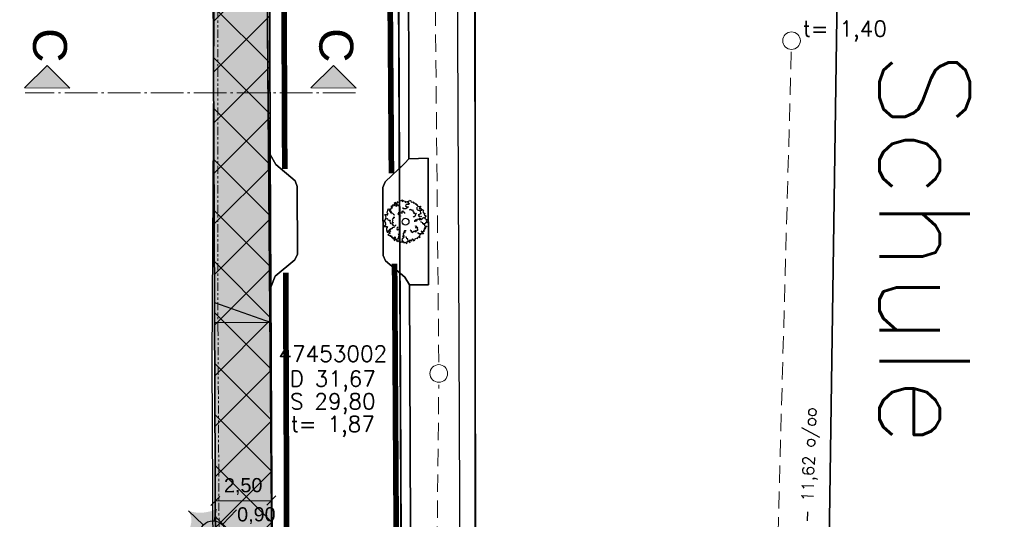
# Model space of a CAD drawing. Header units: metres. Extents: x 339653 to 341672, y 5744753 to 5747397.
# Tile 86 of 256: x 340481 to 340525, y 5745733 to 5745755. Entities that reach past the tile are written whole.
import ezdxf
from ezdxf.enums import TextEntityAlignment as Align

# ---------------------------------------------------------------- set-up
doc = ezdxf.new("R2010")
doc.units = ezdxf.units.M
doc.header["$LTSCALE"] = 0.03
doc.header["$PDMODE"] = 3
doc.header["$PDSIZE"] = 0.5
for name, pattern in [('ACAD_ISO04W100', [30, 24, -3, 0, -3]), ('ACAD_ISO12W100', [21, 12, -3, 0, -3, 0, -3]), ('STRICHLINIEX2', [38.1, 25.4, -12.7])]:
    doc.linetypes.add(name, pattern=pattern)
for name, color, linetype in [('01_Strassenname', 7, 'Continuous'), ('BAEUME__AKTUELLER_DATENSTAND_', 7, 'Continuous'), ('P-Markierung', 2, 'Continuous'), ('PF-Gehweg', 41, 'Continuous'), ('STRASSENNUMMER', 7, 'Continuous'), ('UMRINGE_FAHRBAHN', 7, 'Continuous'), ('UMRINGE_FLURSTUECKSABGRENZUNGEN', 7, 'Continuous'), ('UMRINGE_GEHWEG', 7, 'Continuous'), ('UMRINGE_GRUENSTREIFEN', 7, 'Continuous'), ('UMRINGE_SONSTIGES', 7, 'Continuous')]:
    doc.layers.add(name, color=color, linetype=linetype)
for name, color, linetype, lineweight in [('B-Baum', 83, 'Continuous', 25), ('B-Gebäude', 15, 'Continuous', 35), ('B-V-Kanal_RW', 131, 'STRICHLINIEX2', 18), ('B-V-Strom', 80, 'ACAD_ISO12W100', 18), ('Flurstücke_Grenzpunkte', 7, 'Continuous', 25), ('Historie', 7, 'Continuous', 25), ('P-Achse_1', 6, 'ACAD_ISO04W100', 18), ('P-Bemaßung', 4, 'Continuous', 25), ('P-Bord_tief', 3, 'Continuous', 35), ('P-Laterne', 2, 'Continuous', 25), ('P-Querneigung', 4, 'Continuous', 25), ('P-Querschnitt', 6, 'Continuous', 18), ('P-TR_Material', 6, 'Continuous', 18), ('Siedlung', 7, 'Continuous', 25), ('Verkehr', 7, 'Continuous', 25)]:
    doc.layers.add(name, color=color, linetype=linetype, lineweight=lineweight)
doc.styles.add('HALTUNGSINFO_TXT_BESCHRIFTUNG', font='simplex.shx')
doc.styles.add('HALTUNGSINFO_TXT_KR_BESCHRIFTUN', font='simplex.shx')
doc.styles.add('SCHACHTINFO_TXT_BESCHRIFTUNG', font='simplex.shx')
doc.styles.add('SCHACHTINFO_TXT_KR_BESCHRIFTUNG', font='simplex.shx')
doc.styles.get("Standard").update_dxf_attribs({"font": 'arial.ttf'})
doc.styles.add('STRASSENNUMMER', font='simplex.shx')
doc.styles.add('Text-Standard 66', font='arial.ttf')
doc.dimstyles.new('M250', dxfattribs={"dimtxt": 0.625, "dimasz": 0.4, "dimexe": 0.25, "dimexo": 0.1, "dimgap": 0.25, "dimtad": 1, "dimzin": 0, "dimtxsty": 'Standard', "dimblk": 'OBLIQUE', "dimcen": 0.05, "dimadec": 0, "dimazin": 0, "dimtfac": 1, "dimtofl": 0, "dimtmove": 1, "dimatfit": 2, "dimldrblk": 'OBLIQUE', "dimfxl": 0.625, "dimfxlon": 1, "dimtolj": 1, "dimtzin": 0, "dimarcsym": 0})

# ---------------------------------------------------------------- blocks, each defined once
blk = doc.blocks.new('2C00108')
at = {"layer": 'B-Baum'}
for p, q in [((1.194, 3.495), (1.109, 3.447)), ((2.223, 3.668), (2.162, 3.605)), ((0.685, 2.973), (0.565, 3.039)), ((0.263, 2.233), (0.229, 2.208)), ((3.675, 2.318), (3.626, 2.281)), ((0.63, 1.133), (0.611, 1.164)), ((3.282, 0.821), (3.327, 0.882)), ((1.153, 0.361), (1.153, 0.408)), ((1.735, 0.202), (1.756, 0.237)), ((2.181, 0.231), (2.233, 0.246))]:
    blk.add_line(p, q, dxfattribs=at)
for points in [[(0.685, 2.973), (0.644, 3.073), (0.705, 3.073), (0.705, 3.16), (0.819, 3.16), (0.732, 3.291), (0.732, 3.347), (0.806, 3.329), (0.846, 3.279), (0.846, 3.429), (0.934, 3.447), (0.934, 3.391), (0.981, 3.347), (1.021, 3.51), (0.961, 3.566), (1.082, 3.653), (1.095, 3.529), (1.109, 3.447), (1.082, 3.347), (1.21, 3.322), (1.21, 3.416), (1.324, 3.416), (1.311, 3.31)], [(1.396, 3.695), (1.346, 3.624), (1.233, 3.679), (1.194, 3.495)], [(1.396, 3.695), (1.456, 3.674), (1.482, 3.768), (1.718, 3.874), (1.657, 3.774), (1.657, 3.718), (1.819, 3.768), (1.933, 3.736), (1.92, 3.637), (2.108, 3.705), (2.196, 3.718), (2.162, 3.605), (2.283, 3.574), (2.236, 3.449), (2.007, 3.449), (1.947, 3.337), (2.061, 3.262), (2.209, 3.249), (1.974, 3.062), (1.772, 3.062), (1.758, 3.074), (1.745, 3.181)], [(2.223, 3.668), (2.297, 3.824), (2.438, 3.768), (2.452, 3.668), (2.627, 3.687), (2.64, 3.605), (2.775, 3.587), (2.802, 3.524), (2.802, 3.48), (2.95, 3.499), (2.889, 3.418), (3.051, 3.405), (2.99, 3.349), (3.103, 3.265)], [(0.263, 2.233), (0.188, 2.296), (0.263, 2.352), (0.141, 2.577), (0.289, 2.577), (0.276, 2.558), (0.417, 2.539), (0.363, 2.633), (0.431, 2.633), (0.35, 2.714), (0.363, 2.845), (0.431, 3.064), (0.565, 3.039), (0.565, 2.964), (0.505, 2.952), (0.592, 2.852), (0.653, 2.902), (0.693, 2.883), (0.619, 2.758), (0.754, 2.746), (0.754, 2.658), (0.855, 2.683), (0.915, 2.564), (1.026, 2.56)], [(1.505, 2.466), (1.505, 2.416), (1.404, 2.479), (1.451, 2.504), (1.404, 2.516), (1.29, 2.622), (1.364, 2.666), (1.364, 2.785), (1.653, 2.691), (1.653, 2.872), (1.693, 2.891), (1.754, 2.81), (1.842, 2.81), (1.868, 2.754), (1.868, 2.666)], [(2.312, 2.972), (2.42, 3.041), (2.434, 3.013), (2.465, 2.951), (2.596, 2.975), (2.607, 2.924), (2.601, 2.845), (2.724, 2.795), (2.698, 2.712), (2.674, 2.7), (2.755, 2.657), (2.827, 2.679), (2.884, 2.595), (2.796, 2.544), (2.848, 2.501), (2.759, 2.393), (2.735, 2.381), (2.646, 2.364), (2.626, 2.404)], [(2.952, 3.213), (2.939, 3.045), (3.027, 2.957), (3.192, 2.957), (3.239, 2.87), (3.271, 2.709), (3.318, 2.641), (3.075, 2.549), (3.168, 2.476), (3.094, 2.451), (3.2, 2.382), (3.293, 2.441), (3.365, 2.414)], [(3.103, 3.265), (3.299, 3.303), (3.143, 3.113), (3.321, 3.094), (3.321, 3.008), (3.287, 2.974), (3.297, 2.931), (3.393, 2.946), (3.45, 3.018), (3.532, 2.917), (3.479, 2.797), (3.56, 2.696), (3.645, 2.663), (3.609, 2.505), (3.647, 2.5), (3.757, 2.485), (3.762, 2.423), (3.676, 2.361), (3.675, 2.318)], [(0.244, 1.852), (0.114, 1.977), (0, 2.027), (0.054, 2.046), (0.141, 2.046), (0.229, 2.208), (0.35, 2.233), (0.404, 2.177), (0.39, 2.14), (0.505, 2.09), (0.606, 2.077), (0.592, 1.952), (0.619, 1.852), (0.666, 1.759)], [(0.244, 1.852), (0.165, 1.797), (0.233, 1.734), (0.091, 1.522), (0.239, 1.507), (0.227, 1.527), (0.369, 1.533), (0.307, 1.444), (0.374, 1.438), (0.286, 1.365), (0.287, 1.233), (0.333, 1.009), (0.469, 1.021), (0.476, 1.096), (0.417, 1.114), (0.514, 1.205), (0.569, 1.15), (0.611, 1.164), (0.55, 1.296), (0.685, 1.295), (0.693, 1.383), (0.791, 1.348), (0.863, 1.46), (0.978, 1.454)], [(1.015, 2.321), (0.887, 2.313), (0.892, 2.282), (0.903, 2.214), (0.783, 2.156), (0.805, 2.109), (0.856, 2.048), (0.786, 1.935), (0.856, 1.883), (0.883, 1.888), (0.842, 1.805), (0.771, 1.78), (0.774, 1.68), (0.875, 1.69), (0.859, 1.624), (0.994, 1.59), (1.021, 1.594), (1.103, 1.633), (1.096, 1.676)], [(2.778, 1.919), (2.778, 2.056), (2.852, 2.125), (2.866, 1.987), (2.987, 2.05), (2.987, 2.175), (3.054, 2.187), (3.229, 2.094), (3.229, 2.25), (3.317, 2.118), (3.431, 2.175), (3.431, 2.231), (3.539, 2.318), (3.626, 2.281), (3.673, 2.187), (3.835, 2.137), (3.774, 2.037), (3.788, 1.975), (3.916, 1.887), (3.788, 1.831), (3.7, 1.837), (3.687, 1.762), (3.485, 1.769), (3.471, 1.856), (3.33, 1.906), (3.29, 1.95)], [(3.485, 1.769), (3.609, 1.694), (3.636, 1.675), (3.623, 1.582), (3.838, 1.544), (3.798, 1.494), (3.636, 1.394), (3.751, 1.363), (3.663, 1.313), (3.596, 1.338), (3.636, 1.195), (3.522, 1.17), (3.576, 1.126), (3.576, 1.038), (3.475, 1.038), (3.34, 1.107), (3.394, 1.007), (3.509, 0.938), (3.535, 0.864), (3.327, 0.882), (3.226, 0.87), (3.125, 0.87), (3.035, 0.995)], [(0.63, 1.133), (0.558, 1.028), (0.541, 0.999), (0.592, 0.92), (0.412, 0.796), (0.47, 0.767), (0.658, 0.744), (0.567, 0.668), (0.668, 0.659), (0.718, 0.71), (0.742, 0.562), (0.856, 0.587), (0.825, 0.525), (0.862, 0.446), (0.953, 0.488), (1.047, 0.606), (1.04, 0.493), (0.965, 0.383), (0.971, 0.304), (1.153, 0.408), (1.25, 0.438), (1.342, 0.48), (1.377, 0.662), (1.391, 0.729), (1.333, 0.888)], [(1.452, 1.119), (1.411, 1.292), (1.256, 1.199), (1.219, 1.224), (1.258, 1.318), (1.213, 1.393), (1.247, 1.445), (1.322, 1.49)], [(2.009, 1.137), (1.872, 1.135), (1.805, 1.059), (1.942, 1.048), (1.882, 0.926), (1.757, 0.924), (1.745, 0.856), (1.842, 0.683), (1.686, 0.68), (1.819, 0.595), (1.764, 0.48), (1.708, 0.479), (1.622, 0.37), (1.661, 0.283), (1.756, 0.237), (1.808, 0.077), (1.907, 0.139), (1.97, 0.126), (2.06, 0), (2.114, 0.129), (2.106, 0.216), (2.181, 0.231), (2.171, 0.433), (2.083, 0.445), (2.031, 0.585), (1.987, 0.625)], [(2.366, 1.238), (2.385, 1.207), (2.385, 1.188), (2.459, 1.157), (2.459, 1.107), (2.419, 1.069), (2.52, 1.057), (2.52, 1.001), (2.748, 1.15), (2.796, 1.05), (2.937, 1.075), (2.863, 1.157), (2.95, 1.188), (3.038, 1.175), (3.051, 1.269), (3.024, 1.275), (3.038, 1.394), (2.849, 1.413), (2.964, 1.463), (2.95, 1.531), (2.897, 1.513), (2.849, 1.544), (2.849, 1.581)], [(1.153, 0.361), (1.153, 0.327), (1.207, 0.206), (1.31, 0.283), (1.36, 0.201), (1.518, 0.239), (1.545, 0.146), (1.616, 0.185), (1.698, 0.141), (1.735, 0.202)], [(2.233, 0.246), (2.379, 0.11), (2.348, 0.353), (2.508, 0.275), (2.554, 0.348), (2.544, 0.394), (2.575, 0.425), (2.648, 0.362), (2.659, 0.271), (2.781, 0.313), (2.8, 0.442), (2.923, 0.485), (3.013, 0.467), (3.066, 0.621), (3.101, 0.604), (3.202, 0.558), (3.239, 0.608), (3.199, 0.707), (3.282, 0.821)]]:
    blk.add_lwpolyline(points, dxfattribs=at)
blk.add_circle((1.961, 1.94), 0.3, dxfattribs=at)
blk = doc.blocks.new('CIRCLE')
at = {"layer": 'B-Baum'}
blk.add_blockref('2C00108', (-1.978, -1.95), dxfattribs=at)
blk = doc.blocks.new('_Oblique')
at = {"color": 0, "lineweight": -2}
blk.add_line((-0.5, -0.5), (0.5, 0.5), dxfattribs=at)
blk = doc.blocks.new('*D52')
at = {"layer": 'Defpoints', "color": 0, "transparency": 16777216}
for p in [(340491.023, 5745731.244), (340490.124, 5745731.018), (340491.024, 5745731.021)]:
    blk.add_point(p, dxfattribs=at)
at = {"layer": 'P-Bemaßung', "color": 0, "lineweight": -2, "transparency": 16777216}
for p, q in [((340490.573, 5745731.242), (340490.87, 5745732.244)), ((340490.87, 5745732.244), (340492.991, 5745732.252)), ((340490.124, 5745731.118), (340490.122, 5745731.49)), ((340490.123, 5745731.24), (340491.023, 5745731.244)), ((340491.024, 5745731.121), (340491.022, 5745731.494))]:
    blk.add_line(p, q, dxfattribs=at)
at = {"layer": 'P-Bemaßung', "color": 0, "lineweight": -2, "transparency": 16777216, "xscale": 0.4, "yscale": 0.4, "zscale": 0.4}
for p, rotation in [((340490.123, 5745731.24), 180.2285886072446), ((340491.023, 5745731.244), 0.2285886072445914)]:
    blk.add_blockref('_Oblique', p, dxfattribs=dict(at, rotation=rotation))
at = {"layer": 'P-Bemaßung', "color": 0, "transparency": 16777216, "insert": (340491.928, 5745732.874), "char_height": 0.625, "attachment_point": 5, "rotation": 0.2286}
blk.add_mtext('\\A1;0,90', dxfattribs=at)
blk = doc.blocks.new('*D54')
at = {"layer": 'Defpoints', "color": 0, "transparency": 16777216}
for p in [(340492.591, 5745733.544), (340490.117, 5745732.906), (340492.597, 5745732.926)]:
    blk.add_point(p, dxfattribs=at)
at = {"layer": 'P-Bemaßung', "color": 0, "lineweight": -2, "transparency": 16777216}
for p, q in [((340490.116, 5745733.006), (340490.109, 5745733.773)), ((340492.596, 5745733.026), (340492.589, 5745733.794)), ((340490.112, 5745733.523), (340492.591, 5745733.544))]:
    blk.add_line(p, q, dxfattribs=at)
at = {"layer": 'P-Bemaßung', "color": 0, "lineweight": -2, "transparency": 16777216, "xscale": 0.4, "yscale": 0.4, "zscale": 0.4}
for p, rotation in [((340490.112, 5745733.523), 180.4790620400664), ((340492.591, 5745733.544), 0.4790620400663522)]:
    blk.add_blockref('_Oblique', p, dxfattribs=dict(at, rotation=rotation))
at = {"layer": 'P-Bemaßung', "color": 0, "transparency": 16777216, "insert": (340491.346, 5745734.159), "char_height": 0.625, "attachment_point": 5, "rotation": 0.4791}
blk.add_mtext('\\A1;2,50', dxfattribs=at)
blk = doc.blocks.new('A$C28f2a770')
at = {"layer": 'P-Laterne', "lineweight": -2}
blk.add_hatch(color=40, dxfattribs=at).paths.add_polyline_path([(2.233, -0.273, 0.299675), (1.496, -2.601, 0.304603), (-0.273, -2.233, 0.299675), (-2.601, -1.496, 0.237308), (-2.233, 0.273, 0.326623), (-2.164, 2.078, 0.197598), (0.273, 2.233, 0.27984), (2.078, 2.164, 0.222453)], flags=0)
at = {"layer": 'P-Laterne', "color": 7, "lineweight": 25}
for p, q in [((-0.866, 0.831), (-2.164, 2.078)), ((0.146, 1.191), (0.273, 2.233)), ((2.078, 2.164), (0.831, 0.866)), ((-2.233, 0.273), (-1.191, 0.146)), ((-1.04, -0.598), (-2.601, -1.496)), ((2.233, -0.273), (1.191, -0.146)), ((-0.273, -2.233), (-0.146, -1.191)), ((0.598, -1.04), (1.496, -2.601))]:
    blk.add_line(p, q, dxfattribs=at)
blk.add_circle((0, 0), 1.2, dxfattribs=at)
blk = doc.blocks.new('SCHACHT_NEU')
at = {"color": 83, "linetype": 'Continuous'}
blk.add_circle((-0.004, -0.004), 0.312, dxfattribs=at)

msp = doc.modelspace()

# ---------------------------------------------------------------- hatches: boundary and pattern name
at = {"layer": 'P-Querneigung'}
h = msp.add_hatch(color=256, dxfattribs=at)
h.dxf.hatch_style = 1
h.paths.add_polyline_path([(340492.574, 5745741.401), (340490.083, 5745741.391), (340490.079, 5745742.295)])
at = {"layer": 'P-Querschnitt'}
for points in [[(340483.688, 5745751.758), (340482.696, 5745752.766), (340481.688, 5745751.774)], [(340496.329, 5745751.758), (340495.338, 5745752.766), (340494.329, 5745751.774)]]:
    msp.add_hatch(color=256, dxfattribs=at).paths.add_polyline_path(points)
at = {"layer": 'P-TR_Material'}
h = msp.add_hatch(dxfattribs=at)
h.set_pattern_fill('ANSI37', color=256, scale=0.5)
h.set_pattern_definition([(315, (340423.0058, 5745766.2601), (1.122532, 1.122532), []), (45, (340423.0058, 5745766.2601), (-1.122532, 1.122532), [])])
h.paths.add_polyline_path([(340489.981, 5745767.033), (340492.481, 5745767.043), (340492.61, 5745731.328), (340490.123, 5745731.318)])
at = {"layer": 'PF-Gehweg'}
h = msp.add_hatch(color=256, dxfattribs=at)
h.dxf.hatch_style = 1
h.paths.add_polyline_path([(340491.322, 5745731.328), (340491.322, 5745731.322), (340492.623, 5745731.328), (340492.434, 5745778.609), (340489.934, 5745778.595), (340490.123, 5745731.318)])

# ---------------------------------------------------------------- linework, layer by layer
at = {"layer": 'B-Gebäude'}
msp.add_lwpolyline([(340627.789, 5745766.83), (340627.652, 5745752.055), (340603.197, 5745752.282), (340603.145, 5745746.68), (340605.142, 5745746.662), (340605.067, 5745738.213), (340603.043, 5745738.23), (340602.918, 5745723.848), (340602.884, 5745719.846), (340602.855, 5745716.489), (340604.832, 5745716.473), (340604.741, 5745708.027), (340602.762, 5745708.048), (340602.659, 5745698.548), (340589.874, 5745698.659), (340588.326, 5745698.673), (340588.404, 5745707.602), (340579.439, 5745707.719), (340562.215, 5745707.942), (340516.884, 5745708.495), (340517.79, 5745771.026)], dxfattribs=at)
msp.add_polyline3d([(340517.79, 5745771.026, 0), (340516.884, 5745708.495, 0), (340562.215, 5745707.942, 0)], dxfattribs=at)
at = {"layer": 'B-V-Kanal_RW', "color": 83}
for points in [[(340499.982, 5745739.659, 0), (340499.51, 5745789.253, 0)], [(340499.982, 5745739.659, 0), (340499.51, 5745789.253, 0)], [(340499.982, 5745739.659, 0), (340499.51, 5745789.253, 0)], [(340499.982, 5745739.659, 0), (340499.51, 5745789.253, 0)], [(340515.547, 5745753.366, 0), (340514.295, 5745707.896, 0)], [(340515.547, 5745753.366, 0), (340514.295, 5745707.896, 0)], [(340515.547, 5745753.366, 0), (340514.295, 5745707.896, 0)], [(340515.547, 5745753.366, 0), (340514.295, 5745707.896, 0)], [(340499.657, 5745707.634, 0), (340499.982, 5745738.659, 0)], [(340499.657, 5745707.634, 0), (340499.982, 5745738.659, 0)], [(340499.657, 5745707.634, 0), (340499.982, 5745738.659, 0)], [(340499.657, 5745707.634, 0), (340499.982, 5745738.659, 0)]]:
    msp.add_polyline3d(points, dxfattribs=at)
at = {"layer": 'B-V-Strom'}
msp.add_lwpolyline([(340486.768, 5745884.091), (340486.631, 5745884.217), (340486.768, 5745884.091), (340487.331, 5745880.878), (340487.982, 5745874.557), (340488.524, 5745868.914), (340488.999, 5745862.777), (340489.554, 5745850.601), (340489.946, 5745831.606), (340489.946, 5745820.322), (340490.216, 5745783.413), (340490.227, 5745757.79), (340490.233, 5745741.18), (340490.283, 5745731.915), (340490.106, 5745688.337), (340490.28, 5745668.756), (340488.217, 5745668.641), (340488.573, 5745638.522), (340488.74, 5745613.853), (340488.218, 5745608.901), (340488.807, 5745579.159), (340488.956, 5745527.008), (340489.709, 5745472.45), (340490.043, 5745436.166)], dxfattribs=at)
at = {"layer": 'Flurstücke_Grenzpunkte', "color": 83}
for points in [[(340488.544, 5745798.769), (340487.999, 5745859.442), (340487.768, 5745885.024), (340489.819, 5745878.938), (340491.494, 5745859.471), (340492.103, 5745791.779), (340498.163, 5745791.788), (340501.554, 5745791.793), (340501.568, 5745771.522), (340501.63, 5745678.14), (340501.218, 5745669.083), (340501.103, 5745666.554), (340498.615, 5745666.57), (340498.06, 5745788.18), (340492.133, 5745788.36), (340488.636, 5745788.466)], [(340501.63, 5745678.14), (340501.568, 5745771.522), (340501.554, 5745791.793), (340498.163, 5745791.788), (340497.46, 5745861.627), (340528.012, 5745861.864), (340684.15, 5745863.074), (340685.145, 5745863.082), (340685.285, 5745775.812), (340685.288, 5745769.673), (340685.342, 5745677.222), (340681.451, 5745673.953), (340664.621, 5745676.978)], [(340335.922, 5745620.167), (340323.79, 5745620.369), (340281.667, 5745642.288), (340281.195, 5745686.697), (340304.739, 5745711.901), (340374.445, 5745790.114), (340461.052, 5745788.864), (340488.636, 5745788.466), (340492.133, 5745788.36), (340492.82, 5745706.151), (340493.039, 5745680.005), (340490.132, 5745666.455), (340490.619, 5745617.592)]]:
    msp.add_lwpolyline(points, close=True, dxfattribs=at)
for points in [[(340489.369, 5745521.875), (340489.099, 5745571.009), (340489.088, 5745573.015), (340488.78, 5745609.13), (340488.759, 5745611.63), (340488.74, 5745613.851), (340490.639, 5745615.533), (340490.619, 5745617.592), (340490.132, 5745666.455), (340493.039, 5745680.005), (340492.82, 5745706.151), (340492.133, 5745788.36)], [(340498.06, 5745788.18), (340498.615, 5745666.57), (340501.103, 5745666.554), (340501.408, 5745634.914), (340502.014, 5745572.218), (340502.182, 5745554.868)]]:
    msp.add_lwpolyline(points, dxfattribs=at)
at = {"layer": 'Historie', "color": 83}
msp.add_lwpolyline([(340501.63, 5745678.14), (340501.568, 5745771.522), (340685.288, 5745769.673), (340685.342, 5745677.222), (340681.451, 5745673.953), (340664.621, 5745676.978)], close=True, dxfattribs=at)
at = {"layer": 'P-Achse_1', "ltscale": 2}
msp.add_lwpolyline([(340496.306, 5745751.555), (340481.725, 5745751.555)], dxfattribs=at)
at = {"layer": 'P-Bord_tief'}
msp.add_lwpolyline([(340489.905, 5745785.993), (340490.124, 5745731.018)], dxfattribs=at)
at = {"layer": 'P-Markierung', "color": 10, "const_width": 0.25}
for points in [[(340497.068, 5745842.283), (340497.096, 5745841.497), (340497.142, 5745839.572), (340497.251, 5745834.524), (340497.457, 5745823.237), (340497.574, 5745811.225), (340497.626, 5745801.963), (340497.65, 5745791.806), (340497.657, 5745788.569), (340497.665, 5745785.525), (340497.69, 5745776.03), (340497.891, 5745747.996)], [(340493.181, 5745748.192), (340493.03, 5745786.006), (340492.733, 5745841.707), (340492.717, 5745842.116)], [(340498.031, 5745744.005), (340498.112, 5745730.621), (340498.159, 5745719.6), (340498.178, 5745715.077), (340498.242, 5745698.231), (340498.293, 5745686.971), (340498.331, 5745679.587), (340498.336, 5745678.569)], [(340493.513, 5745678.547), (340493.429, 5745692.194), (340493.349, 5745712.268), (340493.28, 5745726.059), (340493.255, 5745735.373), (340493.223, 5745743.613)]]:
    msp.add_lwpolyline(points, dxfattribs=at)
at = {"layer": 'P-Querneigung'}
msp.add_lwpolyline([(340492.574, 5745741.401), (340490.083, 5745741.391), (340490.079, 5745742.295)], close=True, dxfattribs=at)
at = {"layer": 'P-Querschnitt'}
for p, q in [((340481.688, 5745751.774), (340482.696, 5745752.766)), ((340482.696, 5745752.766), (340483.688, 5745751.758)), ((340494.329, 5745751.774), (340495.338, 5745752.766)), ((340495.338, 5745752.766), (340496.329, 5745751.758)), ((340481.688, 5745751.774), (340483.688, 5745751.758)), ((340494.329, 5745751.774), (340496.329, 5745751.758))]:
    msp.add_line(p, q, dxfattribs=at)
at = {"layer": 'P-TR_Material'}
msp.add_line((340492.575, 5745743.241), (340492.575, 5745743.241), dxfattribs=at)
msp.add_lwpolyline([(340492.405, 5745786.003), (340492.624, 5745731.028)], dxfattribs=at)
msp.add_lwpolyline([(340489.981, 5745767.033), (340492.481, 5745767.043), (340492.61, 5745731.328), (340490.123, 5745731.318)], close=True, dxfattribs=at)
at = {"layer": 'Siedlung', "color": 83}
for points in [[(340528.012, 5745861.864), (340684.15, 5745863.074), (340685.145, 5745863.082), (340685.285, 5745775.812), (340685.288, 5745769.673), (340685.342, 5745677.222), (340681.451, 5745673.953), (340664.621, 5745676.978), (340501.63, 5745678.14), (340501.568, 5745771.522), (340501.554, 5745791.793), (340498.163, 5745791.788), (340497.46, 5745861.627)], [(340461.052, 5745788.864), (340461.2, 5745798.842), (340488.544, 5745798.769), (340488.636, 5745788.466), (340492.133, 5745788.36), (340492.82, 5745706.151), (340489.253, 5745705.982), (340486.653, 5745705.056), (340482.689, 5745694.981), (340474.578, 5745697.406), (340466.782, 5745699.737), (340467.742, 5745702.947), (340464.86, 5745703.808), (340467.528, 5745712.728), (340468.017, 5745712.582), (340469.494, 5745717.516), (340469.025, 5745717.656), (340472.178, 5745728.197), (340475.296, 5745739.444), (340479.33, 5745752.419), (340483.34, 5745766.633), (340460.957, 5745771.378)]]:
    msp.add_lwpolyline(points, close=True, dxfattribs=at)
at = {"layer": 'UMRINGE_FAHRBAHN', "color": 83}
for points in [[(340492.503, 5745759.921, 0), (340492.541, 5745748.824, 0), (340492.783, 5745748.394, 0), (340493.644, 5745747.668, 0), (340493.733, 5745747.414, 0), (340493.75, 5745744.421, 0), (340493.63, 5745744.175, 0), (340492.759, 5745743.45, 0), (340492.569, 5745742.968, 0), (340492.579, 5745739.835, 0), (340492.755, 5745705.386, 0), (340492.89, 5745674.317, 0), (340498.978, 5745674.346, 0), (340498.948, 5745678.574, 0), (340498.693, 5745743.076, 0), (340498.482, 5745743.415, 0), (340497.631, 5745744.13, 0), (340497.521, 5745744.375, 0), (340497.514, 5745747.368, 0), (340497.615, 5745747.624, 0), (340498.49, 5745748.449, 0), (340498.658, 5745748.642, 0), (340498.644, 5745759.943, 0), (340492.503, 5745759.921, 0)], [(340498.242, 5745748.216, 0), (340498.49, 5745748.449, 0), (340498.658, 5745748.642, 0), (340498.644, 5745759.943, 0), (340492.503, 5745759.921, 0)], [(340492.503, 5745759.921, 0), (340492.541, 5745748.824, 0), (340492.783, 5745748.394, 0), (340493.644, 5745747.668, 0), (340493.733, 5745747.414, 0), (340493.75, 5745744.421, 0), (340493.63, 5745744.175, 0), (340492.759, 5745743.45, 0), (340492.569, 5745742.968, 0), (340492.579, 5745739.835, 0), (340492.755, 5745705.386, 0), (340492.89, 5745674.317, 0), (340498.978, 5745674.346, 0), (340498.948, 5745678.574, 0), (340498.693, 5745743.076, 0), (340498.482, 5745743.415, 0), (340497.631, 5745744.13, 0), (340497.521, 5745744.375, 0), (340497.514, 5745747.368, 0), (340497.615, 5745747.624, 0)]]:
    msp.add_polyline3d(points, dxfattribs=at)
at = {"layer": 'UMRINGE_FLURSTUECKSABGRENZUNGEN', "color": 83}
for points in [[(340487.999, 5745859.442, 0), (340488.563, 5745796.631, 0), (340488.636, 5745788.466, 0), (340492.133, 5745788.36, 0), (340498.06, 5745788.18, 0), (340498.183, 5745761.33, 0), (340498.557, 5745679.191, 0), (340498.607, 5745668.356, 0), (340498.615, 5745666.57, 0), (340501.103, 5745666.554, 0), (340501.218, 5745669.083, 0), (340501.291, 5745670.682, 0), (340501.531, 5745675.973, 0), (340501.63, 5745678.14, 0), (340501.575, 5745761.613, 0), (340501.572, 5745765.488, 0), (340501.568, 5745771.522, 0), (340501.554, 5745791.793, 0), (340498.163, 5745791.788, 0), (340492.103, 5745791.779, 0), (340491.494, 5745859.471, 0), (340489.819, 5745878.938, 0), (340487.768, 5745885.024, 0), (340487.999, 5745859.442, 0)], [(340498.163, 5745791.788, 0), (340492.103, 5745791.779, 0), (340491.494, 5745859.471, 0), (340489.819, 5745878.938, 0), (340487.768, 5745885.024, 0), (340487.999, 5745859.442, 0), (340488.563, 5745796.631, 0), (340488.636, 5745788.466, 0), (340492.133, 5745788.36, 0), (340498.06, 5745788.18, 0), (340498.615, 5745666.57, 0), (340501.103, 5745666.554, 0), (340501.218, 5745669.083, 0), (340501.291, 5745670.682, 0), (340501.531, 5745675.973, 0), (340501.63, 5745678.14, 0), (340501.575, 5745761.613, 0), (340501.568, 5745771.522, 0), (340501.554, 5745791.793, 0), (340498.163, 5745791.788, 0)], [(340501.63, 5745678.14, 0), (340653.684, 5745677.056, 0), (340658.047, 5745677.025, 0), (340664.621, 5745676.978, 0), (340681.451, 5745673.953, 0), (340685.342, 5745677.222, 0), (340685.315, 5745723.996, 0), (340685.303, 5745744.896, 0), (340685.288, 5745769.673, 0), (340685.285, 5745775.812, 0), (340685.25, 5745797.396, 0), (340685.238, 5745804.991, 0), (340685.145, 5745863.082, 0), (340684.15, 5745863.074, 0), (340528.012, 5745861.864, 0), (340510.839, 5745861.731, 0), (340497.46, 5745861.627, 0), (340497.683, 5745839.482, 0), (340498.163, 5745791.788, 0), (340501.554, 5745791.793, 0), (340501.568, 5745771.522, 0), (340501.572, 5745765.488, 0), (340501.575, 5745761.613, 0), (340501.63, 5745678.14, 0)], [(340452.84, 5745610.816, 0), (340461.929, 5745611.064, 0), (340472.017, 5745610.531, 0), (340483.745, 5745610.329, 0), (340486.291, 5745608.392, 0), (340488.755, 5745611.631, 0), (340488.74, 5745613.853, 0), (340490.636, 5745615.529, 0), (340490.615, 5745617.59, 0), (340490.132, 5745666.455, 0), (340493.039, 5745680.005, 0), (340492.828, 5745705.25, 0), (340492.133, 5745788.36, 0), (340488.636, 5745788.466, 0), (340461.052, 5745788.864, 0), (340374.445, 5745790.114, 0)], [(340452.84, 5745610.816, 0), (340461.929, 5745611.064, 0), (340472.017, 5745610.531, 0), (340483.745, 5745610.329, 0), (340486.291, 5745608.392, 0), (340488.755, 5745611.631, 0), (340488.74, 5745613.853, 0), (340490.636, 5745615.529, 0), (340490.615, 5745617.59, 0), (340490.132, 5745666.455, 0), (340493.039, 5745680.005, 0), (340492.133, 5745788.36, 0), (340488.636, 5745788.466, 0), (340461.052, 5745788.864, 0), (340374.445, 5745790.114, 0)], [(340452.84, 5745610.816, 0), (340461.929, 5745611.064, 0), (340472.017, 5745610.531, 0), (340483.745, 5745610.329, 0), (340486.291, 5745608.392, 0), (340488.755, 5745611.631, 0), (340488.74, 5745613.853, 0), (340490.636, 5745615.529, 0), (340490.615, 5745617.59, 0), (340490.132, 5745666.455, 0), (340493.039, 5745680.005, 0), (340492.133, 5745788.36, 0), (340488.636, 5745788.466, 0), (340461.052, 5745788.864, 0), (340374.445, 5745790.114, 0)], [(340492.133, 5745788.36, 0), (340492.828, 5745705.25, 0), (340493.039, 5745680.005, 0), (340490.132, 5745666.455, 0), (340490.615, 5745617.59, 0), (340490.636, 5745615.529, 0), (340488.74, 5745613.853, 0), (340488.755, 5745611.631, 0)], [(340492.133, 5745788.36, 0), (340493.039, 5745680.005, 0), (340490.132, 5745666.455, 0), (340490.615, 5745617.59, 0), (340490.636, 5745615.529, 0), (340488.74, 5745613.853, 0), (340488.755, 5745611.631, 0), (340488.772, 5745609.132, 0), (340488.83, 5745600.514, 0), (340489.026, 5745571.165, 0), (340489.039, 5745569.162, 0), (340489.386, 5745515.913, 0)], [(340492.133, 5745788.36, 0), (340493.039, 5745680.005, 0), (340490.132, 5745666.455, 0), (340490.615, 5745617.59, 0), (340490.636, 5745615.529, 0), (340488.74, 5745613.853, 0), (340488.755, 5745611.631, 0), (340488.772, 5745609.132, 0), (340488.83, 5745600.514, 0), (340489.026, 5745571.165, 0), (340489.039, 5745569.162, 0), (340489.386, 5745515.913, 0)], [(340502.152, 5745554.867, 0), (340502.014, 5745572.218, 0), (340501.408, 5745634.914, 0), (340501.103, 5745666.554, 0), (340498.615, 5745666.57, 0), (340498.06, 5745788.18, 0)], [(340502.152, 5745554.867, 0), (340502.014, 5745572.218, 0), (340501.408, 5745634.914, 0), (340501.103, 5745666.554, 0), (340498.615, 5745666.57, 0), (340498.06, 5745788.18, 0)], [(340501.575, 5745761.613, 0), (340501.63, 5745678.14, 0), (340516.372, 5745678.035, 0), (340549.438, 5745677.799, 0), (340605.717, 5745677.398, 0), (340610.913, 5745677.361, 0), (340653.684, 5745677.056, 0), (340658.047, 5745677.025, 0), (340664.621, 5745676.978, 0), (340681.451, 5745673.953, 0), (340685.342, 5745677.222, 0), (340685.315, 5745723.996, 0), (340685.302, 5745746.197, 0), (340685.288, 5745769.673, 0)], [(340502.135, 5745556.952, 0), (340502.058, 5745566.744, 0), (340502.014, 5745572.218, 0), (340501.408, 5745634.914, 0), (340501.103, 5745666.554, 0), (340498.615, 5745666.57, 0), (340498.607, 5745668.356, 0), (340498.557, 5745679.191, 0), (340498.183, 5745761.33, 0)]]:
    msp.add_polyline3d(points, dxfattribs=at)
at = {"layer": 'UMRINGE_GEHWEG', "color": 83}
msp.add_polyline3d([(340498.948, 5745678.574, 0), (340501.154, 5745678.176, 0), (340500.838, 5745750.924, 0), (340500.798, 5745759.984, 0), (340498.644, 5745759.943, 0), (340498.658, 5745748.642, 0), (340499.519, 5745748.667, 0), (340499.528, 5745743.071, 0), (340498.693, 5745743.076, 0), (340498.948, 5745678.574, 0)], dxfattribs=at)
msp.add_polyline3d([(340498.948, 5745678.574, 0), (340501.154, 5745678.176, 0), (340500.838, 5745750.924, 0), (340500.798, 5745759.984, 0), (340498.644, 5745759.943, 0), (340498.658, 5745748.642, 0), (340499.519, 5745748.667, 0), (340499.528, 5745743.071, 0), (340498.693, 5745743.076, 0), (340498.948, 5745678.574, 0)], dxfattribs=at)
at = {"layer": 'UMRINGE_GRUENSTREIFEN', "color": 83}
for points in [[(340492.541, 5745748.824, 0), (340492.569, 5745742.968, 0), (340492.759, 5745743.45, 0), (340493.63, 5745744.175, 0), (340493.75, 5745744.421, 0), (340493.733, 5745747.414, 0), (340493.644, 5745747.668, 0), (340492.783, 5745748.394, 0), (340492.541, 5745748.824, 0)], [(340498.693, 5745743.076, 0), (340499.528, 5745743.071, 0), (340499.519, 5745748.667, 0), (340498.658, 5745748.642, 0), (340498.49, 5745748.449, 0), (340497.615, 5745747.624, 0), (340497.514, 5745747.368, 0), (340497.521, 5745744.375, 0), (340497.631, 5745744.13, 0), (340498.482, 5745743.415, 0), (340498.693, 5745743.076, 0)]]:
    msp.add_polyline3d(points, dxfattribs=at)
at = {"layer": 'UMRINGE_SONSTIGES', "color": 83}
for points in [[(340481.132, 5745724.376, 0), (340481.536, 5745724.231, 0), (340481.205, 5745723.008, 0), (340482.012, 5745722.444, 0), (340482.512, 5745721.693, 0), (340482.63, 5745719.476, 0), (340481.839, 5745714.864, 0), (340482.119, 5745710.989, 0), (340482.163, 5745708.5, 0), (340483.653, 5745708.066, 0), (340483.491, 5745707.518, 0), (340485.858, 5745706.817, 0), (340486.019, 5745707.342, 0), (340489.74, 5745706.226, 0), (340489.733, 5745705.784, 0), (340489.755, 5745705.387, 0), (340492.755, 5745705.386, 0), (340492.579, 5745739.835, 0), (340492.569, 5745742.968, 0), (340492.541, 5745748.824, 0), (340492.503, 5745759.921, 0)], [(340490.072, 5745759.934, 0), (340489.963, 5745739.722, 0), (340490.013, 5745731.022, 0), (340485.876, 5745730.933, 0), (340485.051, 5745730.78, 0), (340484.284, 5745730.436, 0), (340483.62, 5745729.922, 0), (340483.095, 5745729.266, 0), (340482.678, 5745728.362, 0), (340481.849, 5745725.372, 0), (340481.447, 5745725.467, 0)]]:
    msp.add_polyline3d(points, dxfattribs=at)
at = {"layer": 'Verkehr', "color": 83}
for points in [[(340489.369, 5745521.875), (340489.099, 5745571.009), (340489.088, 5745573.015), (340488.78, 5745609.13), (340488.759, 5745611.63), (340488.74, 5745613.851), (340490.639, 5745615.533), (340490.619, 5745617.592), (340490.132, 5745666.455), (340493.039, 5745680.005), (340492.82, 5745706.151), (340492.133, 5745788.36)], [(340501.568, 5745771.522), (340501.63, 5745678.14), (340501.218, 5745669.083), (340501.103, 5745666.554), (340501.408, 5745634.914), (340502.014, 5745572.218), (340502.182, 5745554.868)]]:
    msp.add_lwpolyline(points, dxfattribs=at)

# ---------------------------------------------------------------- block references
at = {"layer": 'B-V-Kanal_RW', "color": 83, "xscale": 1.25, "yscale": 1.25, "zscale": 1.25}
for p in [(340515.561, 5745753.866), (340515.561, 5745753.866), (340499.987, 5745739.159), (340499.987, 5745739.159)]:
    msp.add_blockref('SCHACHT_NEU', p, dxfattribs=at)
at = {"layer": 'BAEUME__AKTUELLER_DATENSTAND_', "xscale": 0.5027541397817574, "yscale": 0.5027541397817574, "zscale": 0.5027541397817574}
msp.add_blockref('CIRCLE', (340498.523, 5745745.865), dxfattribs=at)
at = {"layer": 'P-Laterne', "xscale": 0.5, "yscale": 0.5, "zscale": 0.25}
msp.add_blockref('A$C28f2a770', (340490.011, 5745732.046, 31.743), dxfattribs=at)

# ---------------------------------------------------------------- texts
at = {"layer": '01_Strassenname', "color": 3, "style": 'Text-Standard 66'}
for p in [(340482.065, 5745754.413), (340494.706, 5745754.413)]:
    msp.add_text('C', height=1.5, rotation=270, dxfattribs=at).set_placement(p)
at = {"layer": 'B-V-Kanal_RW', "color": 83, "char_height": 0.7, "attachment_point": 5}
for s, insert, style in [('t= 1,40', (340517.908, 5745754.283), 'SCHACHTINFO_TXT_KR_BESCHRIFTUNG'), ('t= 1,40', (340517.908, 5745754.283), 'SCHACHTINFO_TXT_BESCHRIFTUNG'), ('47453002', (340495.302, 5745740.023), 'SCHACHTINFO_TXT_KR_BESCHRIFTUNG'), ('47453002', (340495.302, 5745740.023), 'SCHACHTINFO_TXT_BESCHRIFTUNG'), ('D 31,67', (340495.302, 5745738.815), 'SCHACHTINFO_TXT_KR_BESCHRIFTUNG'), ('D 31,67', (340495.302, 5745738.815), 'SCHACHTINFO_TXT_BESCHRIFTUNG'), ('S 29,80', (340495.302, 5745737.815), 'SCHACHTINFO_TXT_KR_BESCHRIFTUNG'), ('S 29,80', (340495.302, 5745737.815), 'SCHACHTINFO_TXT_BESCHRIFTUNG'), ('t= 1,87', (340495.302, 5745736.815), 'SCHACHTINFO_TXT_KR_BESCHRIFTUNG'), ('t= 1,87', (340495.302, 5745736.815), 'SCHACHTINFO_TXT_BESCHRIFTUNG')]:
    msp.add_mtext(s, dxfattribs=dict(at, insert=insert, style=style))
at = {"layer": 'B-V-Kanal_RW', "color": 83, "insert": (340516.238, 5745730.595), "char_height": 0.525, "attachment_point": 5, "rotation": 88}
for style in ['HALTUNGSINFO_TXT_KR_BESCHRIFTUN', 'HALTUNGSINFO_TXT_BESCHRIFTUNG']:
    msp.add_mtext('46,49 m - DN 150 STZ - 11,62 o/oo', dxfattribs=dict(at, style=style))
at = {"layer": 'STRASSENNUMMER', "color": 83, "style": 'STRASSENNUMMER'}
msp.add_text('Schule', height=4, rotation=270, dxfattribs=at).set_placement((340518.234, 5745753.411), align=Align.BOTTOM_LEFT)

# ---------------------------------------------------------------- dimensions: what is measured, and where the dimension line sits
at = {"layer": 'P-Bemaßung'}
dim = msp.add_aligned_dim(p1=(340490.117, 5745732.906), p2=(340492.597, 5745732.926), distance=0.617, text='2,50', dimstyle='M250', dxfattribs=at)
dim.commit()
dim.dimension.update_dxf_attribs({"geometry": '*D54', "text_midpoint": (340491.346, 5745734.159)})
dim = msp.add_aligned_dim(p1=(340490.124, 5745731.018), p2=(340491.024, 5745731.021), distance=0.223, dimstyle='M250', dxfattribs=at)
dim.commit()
dim.dimension.update_dxf_attribs({"geometry": '*D52', "text_midpoint": (340491.117, 5745732.87)})

doc.saveas('drawing.dxf')
